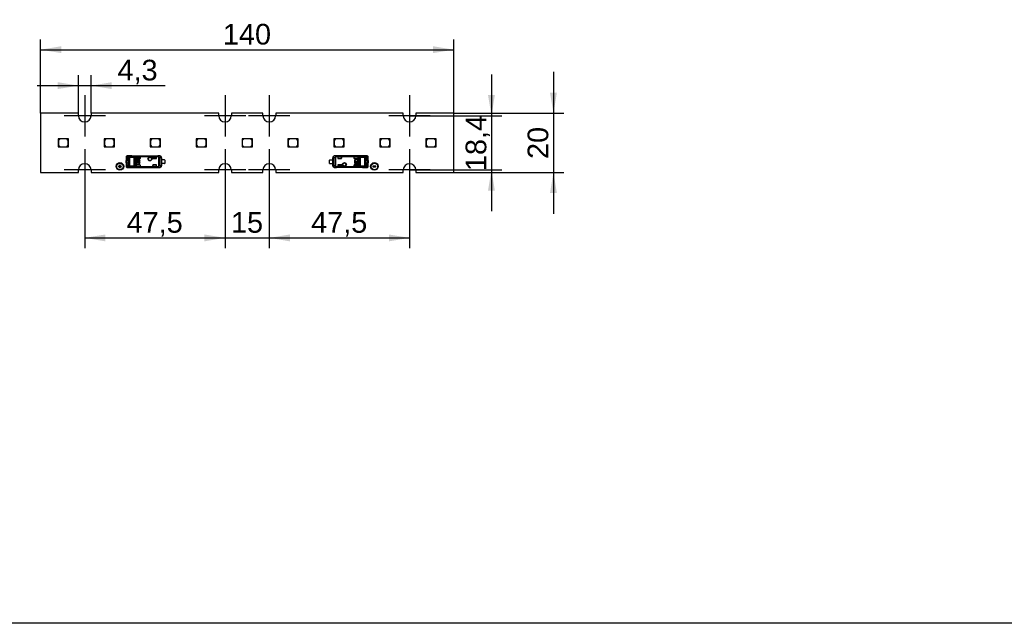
# Model space of a CAD drawing. Header units: millimetres. Extents: x 10 to 580, y 1 to 410.
# Tile 2 of 11: x 128 to 295, y 10 to 112. Entities that reach past the tile are written whole.
import ezdxf
from ezdxf.enums import TextEntityAlignment as Align
from ezdxf.lldxf.tags import DXFTag

# ---------------------------------------------------------------- set-up
doc = ezdxf.new("R2010")
doc.units = ezdxf.units.MM
for name, color, linetype in [('10', 7, 'Continuous'), ('Default', 7, 'Continuous'), ('LINLED_140X20MM_', 7, 'Continuous')]:
    doc.layers.add(name, color=color, linetype=linetype)
doc.styles.add('SEACAD_Arial', font='arial.ttf')
tags = doc.linetypes.add('CENTER2', pattern=[28.575, 19.05, -3.175, 3.175, -3.175]).pattern_tags.tags
tags[10:11] = [DXFTag(74, 4), DXFTag(75, 0), DXFTag(340, '0'), DXFTag(46, 0.0), DXFTag(50, 0.0), DXFTag(44, 0.0), DXFTag(45, 0.0)]
tags[8:9] = [DXFTag(74, 4), DXFTag(75, 0), DXFTag(340, '0'), DXFTag(46, 0.0), DXFTag(50, 0.0), DXFTag(44, 0.0), DXFTag(45, 0.0)]
tags[6:7] = [DXFTag(74, 4), DXFTag(75, 0), DXFTag(340, '0'), DXFTag(46, 0.0), DXFTag(50, 0.0), DXFTag(44, 0.0), DXFTag(45, 0.0)]
tags[4:5] = [DXFTag(74, 4), DXFTag(75, 0), DXFTag(340, '0'), DXFTag(46, 0.0), DXFTag(50, 0.0), DXFTag(44, 0.0), DXFTag(45, 0.0)]
doc.dimstyles.new('ISO', dxfattribs={"dimtxt": 3.5, "dimasz": 3.5, "dimexe": 1.75, "dimexo": 0, "dimgap": 0.875, "dimtad": 1, "dimlfac": 2, "dimtxsty": 'SEACAD_Arial', "dimblk1": '_SE_FILLED', "dimblk2": '_SE_FILLED', "dimsah": 1, "dimcen": 1.75, "dimadec": 0, "dimazin": 0, "dimtfac": 0.5, "dimtdec": 3, "dimtmove": 0, "dimatfit": 3, "dimfxl": 1, "dimarcsym": 0})

# ---------------------------------------------------------------- blocks, each defined once
blk = doc.blocks.new('SEANNOT_GROUP16')
at = {"layer": 'Default', "color": 7, "linetype": 'CENTER2'}
for p, q in [((139.51, 99.49), (139.51, 92.49)), ((143.01, 95.99), (136.01, 95.99))]:
    blk.add_line(p, q, dxfattribs=at)
blk = doc.blocks.new('SEANNOT_GROUP17')
at = {"layer": 'Default', "color": 7, "linetype": 'CENTER2'}
for p, q in [((163.26, 99.49), (163.26, 92.49)), ((166.76, 95.99), (159.76, 95.99))]:
    blk.add_line(p, q, dxfattribs=at)
blk = doc.blocks.new('SEANNOT_GROUP18')
at = {"layer": 'Default', "color": 7, "linetype": 'CENTER2'}
for p, q in [((170.76, 99.49), (170.76, 92.49)), ((174.26, 95.99), (167.26, 95.99))]:
    blk.add_line(p, q, dxfattribs=at)
blk = doc.blocks.new('SEANNOT_GROUP19')
at = {"layer": 'Default', "color": 7, "linetype": 'CENTER2'}
for p, q in [((194.51, 99.49), (194.51, 92.49)), ((198.01, 95.99), (191.01, 95.99))]:
    blk.add_line(p, q, dxfattribs=at)
blk = doc.blocks.new('SEANNOT_GROUP20')
at = {"layer": 'Default', "color": 7, "linetype": 'CENTER2'}
for p, q in [((194.51, 90.29), (194.51, 83.29)), ((198.01, 86.79), (191.01, 86.79))]:
    blk.add_line(p, q, dxfattribs=at)
blk = doc.blocks.new('SEANNOT_GROUP21')
at = {"layer": 'Default', "color": 7, "linetype": 'CENTER2'}
for p, q in [((170.76, 90.29), (170.76, 83.29)), ((174.26, 86.79), (167.26, 86.79))]:
    blk.add_line(p, q, dxfattribs=at)
blk = doc.blocks.new('SEANNOT_GROUP22')
at = {"layer": 'Default', "color": 7, "linetype": 'CENTER2'}
for p, q in [((163.26, 90.29), (163.26, 83.29)), ((166.76, 86.79), (159.76, 86.79))]:
    blk.add_line(p, q, dxfattribs=at)
blk = doc.blocks.new('SEANNOT_GROUP23')
at = {"layer": 'Default', "color": 7, "linetype": 'CENTER2'}
for p, q in [((139.51, 90.29), (139.51, 83.29)), ((143.01, 86.79), (136.01, 86.79))]:
    blk.add_line(p, q, dxfattribs=at)
blk = doc.blocks.new('SE6')
at = {"layer": 'LINLED_140X20MM_', "color": 7, "linetype": 'Continuous'}
for p, q in [((138.44, 96.39), (132.01, 96.39)), ((132.01, 96.39), (132.01, 86.39)), ((138.44, 95.99), (138.44, 96.39)), ((162.19, 96.39), (140.59, 96.39)), ((140.59, 96.39), (140.59, 95.99)), ((162.19, 95.99), (162.19, 96.39)), ((169.69, 96.39), (164.34, 96.39)), ((164.34, 96.39), (164.34, 95.99)), ((169.69, 95.99), (169.69, 96.39)), ((193.44, 96.39), (171.84, 96.39)), ((171.84, 96.39), (171.84, 95.99)), ((193.44, 95.99), (193.44, 96.39)), ((202.01, 96.39), (195.59, 96.39)), ((195.59, 96.39), (195.59, 95.99)), ((202.01, 86.39), (202.01, 96.39)), ((136.52, 92.09), (135.02, 92.09)), ((135.02, 92.09), (135.02, 90.69)), ((135.32, 92.04), (135.07, 91.79)), ((135.07, 91.79), (135.07, 90.99)), ((136.47, 92.04), (135.32, 92.04)), ((136.72, 91.79), (136.47, 92.04)), ((136.77, 92.09), (136.52, 92.09)), ((136.52, 92.09), (136.77, 91.84)), ((136.72, 90.99), (136.72, 91.79)), ((136.77, 91.84), (136.77, 92.09)), ((136.77, 90.69), (136.77, 91.84)), ((144.3, 92.09), (142.8, 92.09)), ((142.8, 92.09), (142.8, 90.69)), ((143.1, 92.04), (142.85, 91.79)), ((142.85, 91.79), (142.85, 90.99)), ((144.25, 92.04), (143.1, 92.04)), ((144.5, 91.79), (144.25, 92.04)), ((144.55, 92.09), (144.3, 92.09)), ((144.3, 92.09), (144.55, 91.84)), ((144.5, 90.99), (144.5, 91.79)), ((144.55, 91.84), (144.55, 92.09)), ((144.55, 90.69), (144.55, 91.84)), ((152.08, 92.09), (150.58, 92.09)), ((150.58, 92.09), (150.58, 90.69)), ((150.88, 92.04), (150.63, 91.79)), ((150.63, 91.79), (150.63, 90.99)), ((152.03, 92.04), (150.88, 92.04)), ((152.28, 91.79), (152.03, 92.04)), ((152.33, 92.09), (152.08, 92.09)), ((152.08, 92.09), (152.33, 91.84)), ((152.28, 90.99), (152.28, 91.79)), ((152.33, 91.84), (152.33, 92.09)), ((152.33, 90.69), (152.33, 91.84)), ((159.86, 92.09), (158.36, 92.09)), ((158.36, 92.09), (158.36, 90.69)), ((158.66, 92.04), (158.41, 91.79)), ((158.41, 91.79), (158.41, 90.99)), ((159.81, 92.04), (158.66, 92.04)), ((160.06, 91.79), (159.81, 92.04)), ((160.11, 92.09), (159.86, 92.09)), ((159.86, 92.09), (160.11, 91.84)), ((160.06, 90.99), (160.06, 91.79)), ((160.11, 91.84), (160.11, 92.09)), ((160.11, 90.69), (160.11, 91.84)), ((167.64, 92.09), (166.14, 92.09)), ((166.14, 92.09), (166.14, 90.69)), ((166.44, 92.04), (166.19, 91.79)), ((166.19, 91.79), (166.19, 90.99)), ((167.59, 92.04), (166.44, 92.04)), ((167.84, 91.79), (167.59, 92.04)), ((167.89, 92.09), (167.64, 92.09)), ((167.64, 92.09), (167.89, 91.84)), ((167.84, 90.99), (167.84, 91.79)), ((167.89, 91.84), (167.89, 92.09)), ((167.89, 90.69), (167.89, 91.84)), ((175.42, 92.09), (173.92, 92.09)), ((173.92, 92.09), (173.92, 90.69)), ((174.22, 92.04), (173.97, 91.79)), ((173.97, 91.79), (173.97, 90.99)), ((175.37, 92.04), (174.22, 92.04)), ((175.62, 91.79), (175.37, 92.04)), ((175.67, 92.09), (175.42, 92.09)), ((175.42, 92.09), (175.67, 91.84)), ((175.62, 90.99), (175.62, 91.79)), ((175.67, 91.84), (175.67, 92.09)), ((175.67, 90.69), (175.67, 91.84)), ((183.2, 92.09), (181.7, 92.09)), ((181.7, 92.09), (181.7, 90.69)), ((182, 92.04), (181.75, 91.79)), ((181.75, 91.79), (181.75, 90.99)), ((183.15, 92.04), (182, 92.04)), ((183.4, 91.79), (183.15, 92.04)), ((183.45, 92.09), (183.2, 92.09)), ((183.2, 92.09), (183.45, 91.84)), ((183.4, 90.99), (183.4, 91.79)), ((183.45, 91.84), (183.45, 92.09)), ((183.45, 90.69), (183.45, 91.84)), ((190.98, 92.09), (189.48, 92.09)), ((189.48, 92.09), (189.48, 90.69)), ((189.78, 92.04), (189.53, 91.79)), ((189.53, 91.79), (189.53, 90.99)), ((190.93, 92.04), (189.78, 92.04)), ((191.18, 91.79), (190.93, 92.04)), ((191.23, 92.09), (190.98, 92.09)), ((190.98, 92.09), (191.23, 91.84)), ((191.18, 90.99), (191.18, 91.79)), ((191.23, 91.84), (191.23, 92.09)), ((191.23, 90.69), (191.23, 91.84)), ((198.76, 92.09), (197.26, 92.09)), ((197.26, 92.09), (197.26, 90.69)), ((197.56, 92.04), (197.31, 91.79)), ((197.31, 91.79), (197.31, 90.99)), ((198.71, 92.04), (197.56, 92.04)), ((198.96, 91.79), (198.71, 92.04)), ((199.01, 92.09), (198.76, 92.09)), ((198.76, 92.09), (199.01, 91.84)), ((198.96, 90.99), (198.96, 91.79)), ((199.01, 91.84), (199.01, 92.09)), ((199.01, 90.69), (199.01, 91.84)), ((135.02, 90.69), (136.77, 90.69)), ((135.07, 90.99), (135.32, 90.74)), ((135.32, 90.74), (136.47, 90.74)), ((136.47, 90.74), (136.72, 90.99)), ((142.8, 90.69), (144.55, 90.69)), ((142.85, 90.99), (143.1, 90.74)), ((143.1, 90.74), (144.25, 90.74)), ((144.25, 90.74), (144.5, 90.99)), ((150.58, 90.69), (152.33, 90.69)), ((150.63, 90.99), (150.88, 90.74)), ((150.88, 90.74), (152.03, 90.74)), ((152.03, 90.74), (152.28, 90.99)), ((158.36, 90.69), (160.11, 90.69)), ((158.41, 90.99), (158.66, 90.74)), ((158.66, 90.74), (159.81, 90.74)), ((159.81, 90.74), (160.06, 90.99)), ((166.14, 90.69), (167.89, 90.69)), ((166.19, 90.99), (166.44, 90.74)), ((166.44, 90.74), (167.59, 90.74)), ((167.59, 90.74), (167.84, 90.99)), ((173.92, 90.69), (175.67, 90.69)), ((173.97, 90.99), (174.22, 90.74)), ((174.22, 90.74), (175.37, 90.74)), ((175.37, 90.74), (175.62, 90.99)), ((181.7, 90.69), (183.45, 90.69)), ((181.75, 90.99), (182, 90.74)), ((182, 90.74), (183.15, 90.74)), ((183.15, 90.74), (183.4, 90.99)), ((189.48, 90.69), (191.23, 90.69)), ((189.53, 90.99), (189.78, 90.74)), ((189.78, 90.74), (190.93, 90.74)), ((190.93, 90.74), (191.18, 90.99)), ((197.26, 90.69), (199.01, 90.69)), ((197.31, 90.99), (197.56, 90.74)), ((197.56, 90.74), (198.71, 90.74)), ((198.71, 90.74), (198.96, 90.99)), ((146.51, 88.97), (146.51, 88.59)), ((146.66, 88.57), (146.51, 88.59)), ((146.51, 88.59), (146.51, 88.37)), ((146.54, 89.04), (146.54, 88.77)), ((146.54, 88.77), (146.68, 88.73)), ((146.88, 89.06), (146.59, 89.06)), ((146.66, 88.37), (146.66, 88.57)), ((146.97, 89.16), (146.68, 89.16)), ((147.49, 89.16), (146.68, 89.16)), ((147.48, 89.16), (146.68, 89.16)), ((146.68, 88.93), (146.85, 88.92)), ((146.68, 88.93), (146.83, 88.87)), ((146.83, 88.87), (146.91, 88.87)), ((146.87, 88.92), (146.85, 88.92)), ((146.96, 88.62), (146.96, 87.77)), ((146.97, 89.16), (146.97, 89.15)), ((146.97, 89.16), (151.87, 89.16)), ((146.97, 89.15), (151.87, 89.15)), ((146.97, 87.49), (146.97, 88.9)), ((147.06, 88.9), (146.97, 88.9)), ((147.88, 88.96), (147.06, 88.96)), ((147.06, 88.96), (147.06, 88.9)), ((147.88, 88.9), (147.06, 88.9)), ((147.06, 88.9), (147.06, 87.49)), ((147.49, 89.17), (147.49, 89.16)), ((147.49, 89.17), (152.21, 89.17)), ((147.88, 88.9), (147.88, 88.96)), ((147.88, 87.49), (147.88, 88.9)), ((148.05, 88.94), (148.05, 87.45)), ((151.93, 89.11), (148.17, 89.11)), ((151.93, 89.02), (148.19, 89.02)), ((148.2, 88.87), (148.2, 89.01)), ((148.2, 88.87), (148.2, 88.85)), ((148.2, 87.54), (148.2, 88.85)), ((148.25, 88.44), (148.23, 88.44)), ((148.23, 88.44), (148.23, 87.94)), ((148.25, 88.44), (148.25, 87.94)), ((148.3, 88.97), (148.96, 88.97)), ((148.3, 88.97), (148.3, 88.97)), ((148.3, 88.97), (148.96, 88.97)), ((148.3, 88.75), (148.86, 88.75)), ((148.35, 88.56), (148.35, 88.54)), ((148.65, 88.56), (148.35, 88.56)), ((148.65, 88.54), (148.35, 88.54)), ((148.65, 88.54), (148.65, 88.56)), ((148.79, 88.44), (148.72, 88.44)), ((148.72, 88.44), (148.72, 88.23)), ((148.79, 87.95), (148.79, 88.44)), ((148.96, 88.85), (148.96, 88.97)), ((148.96, 88.85), (148.96, 88.97)), ((148.96, 88.97), (148.96, 88.97)), ((148.96, 88.85), (148.96, 88.85)), ((151.01, 88.97), (151.01, 88.82)), ((151.01, 88.82), (151.01, 88.97)), ((151.56, 88.97), (151.01, 88.97)), ((151.01, 88.97), (151.01, 88.97)), ((151.01, 88.97), (151.56, 88.97)), ((151.01, 88.82), (151.01, 88.82)), ((151.11, 88.72), (151.56, 88.72)), ((151.56, 88.97), (151.56, 88.97)), ((151.66, 88.82), (151.66, 88.87)), ((152.2, 89.16), (151.87, 89.16)), ((151.87, 89.15), (151.87, 89.16)), ((151.93, 89.11), (151.93, 89.02)), ((151.93, 89.02), (151.97, 89.1)), ((152.05, 87.53), (152.05, 88.86)), ((152.12, 88.86), (152.05, 88.86)), ((152.43, 88.86), (152.12, 88.86)), ((152.12, 88.86), (152.12, 87.53)), ((152.21, 89.16), (152.21, 89.17)), ((152.5, 88.86), (152.43, 88.86)), ((152.43, 87.53), (152.43, 88.86)), ((152.51, 88.87), (152.5, 88.86)), ((152.5, 88.86), (152.5, 87.53)), ((152.51, 88.87), (152.51, 88.51)), ((152.51, 87.88), (152.51, 88.51)), ((152.99, 88.51), (152.51, 88.51)), ((153.06, 88.48), (153.06, 87.91)), ((180.96, 87.91), (180.96, 88.48)), ((181.04, 88.51), (181.51, 88.51)), ((181.51, 88.51), (181.51, 88.87)), ((181.52, 88.86), (181.51, 88.87)), ((181.51, 88.51), (181.51, 87.88)), ((181.59, 88.86), (181.52, 88.86)), ((181.52, 87.53), (181.52, 88.86)), ((181.9, 88.86), (181.59, 88.86)), ((181.59, 88.86), (181.59, 87.53)), ((186.54, 89.17), (181.81, 89.17)), ((181.81, 89.17), (181.82, 89.16)), ((182.16, 89.16), (181.82, 89.16)), ((181.9, 87.53), (181.9, 88.86)), ((181.98, 88.86), (181.9, 88.86)), ((181.98, 88.86), (181.98, 87.53)), ((182.05, 89.1), (182.09, 89.02)), ((185.86, 89.11), (182.09, 89.11)), ((182.09, 89.02), (182.09, 89.11)), ((185.83, 89.02), (182.09, 89.02)), ((182.16, 89.16), (187.05, 89.16)), ((182.16, 89.16), (182.16, 89.15)), ((187.05, 89.15), (182.16, 89.15)), ((182.36, 88.87), (182.36, 88.82)), ((183.01, 88.97), (182.46, 88.97)), ((183.01, 88.97), (182.46, 88.97)), ((182.46, 88.97), (182.46, 88.97)), ((182.46, 88.72), (182.91, 88.72)), ((183.01, 88.82), (183.01, 88.97)), ((183.01, 88.97), (183.01, 88.97)), ((183.01, 88.97), (183.01, 88.82)), ((183.01, 88.82), (183.01, 88.82)), ((185.73, 88.97), (185.06, 88.97)), ((185.06, 88.97), (185.06, 88.84)), ((185.73, 88.97), (185.06, 88.97)), ((185.06, 88.97), (185.06, 88.97)), ((185.06, 88.97), (185.06, 88.85)), ((185.06, 88.85), (185.06, 88.84)), ((185.16, 88.75), (185.73, 88.75)), ((185.3, 88.44), (185.24, 88.44)), ((185.24, 88.44), (185.24, 87.95)), ((185.3, 88.23), (185.3, 88.44)), ((185.38, 88.56), (185.38, 88.54)), ((185.68, 88.56), (185.38, 88.56)), ((185.68, 88.54), (185.38, 88.54)), ((185.68, 88.54), (185.68, 88.56)), ((185.73, 88.97), (185.73, 88.97)), ((185.79, 88.44), (185.78, 88.44)), ((185.78, 87.94), (185.78, 88.44)), ((185.79, 87.94), (185.79, 88.44)), ((185.83, 89.01), (185.83, 89.02)), ((185.83, 89.01), (185.83, 88.87)), ((185.83, 88.85), (185.83, 88.87)), ((185.83, 88.85), (185.83, 87.54)), ((185.97, 87.45), (185.97, 88.94)), ((186.14, 88.96), (186.14, 88.9)), ((186.14, 88.96), (186.96, 88.96)), ((186.14, 88.9), (186.14, 87.49)), ((186.96, 88.9), (186.14, 88.9)), ((186.54, 89.16), (186.54, 89.17)), ((187.34, 89.16), (186.54, 89.16)), ((187.34, 89.16), (186.54, 89.16)), ((186.96, 88.9), (186.96, 88.96)), ((186.96, 88.9), (187.05, 88.9)), ((186.96, 87.49), (186.96, 88.9)), ((187.34, 89.16), (187.05, 89.16)), ((187.05, 89.15), (187.05, 89.16)), ((187.05, 88.9), (187.05, 87.49)), ((187.06, 87.77), (187.06, 88.62)), ((187.11, 88.87), (187.2, 88.87)), ((187.43, 89.06), (187.14, 89.06)), ((187.18, 88.92), (187.15, 88.91)), ((187.18, 88.92), (187.34, 88.93)), ((187.2, 88.87), (187.34, 88.93)), ((187.34, 88.73), (187.48, 88.77)), ((187.51, 88.59), (187.36, 88.57)), ((187.36, 88.57), (187.36, 88.37)), ((187.48, 88.77), (187.48, 89.04)), ((187.51, 88.59), (187.51, 88.97)), ((187.51, 88.37), (187.51, 88.59)), ((138.44, 86.39), (138.44, 86.79)), ((140.59, 86.79), (140.59, 86.39)), ((145.26, 87.34), (145.26, 87.44)), ((145.41, 87.44), (145.26, 87.44)), ((145.26, 87.34), (145.41, 87.34)), ((145.41, 87.59), (145.41, 87.44)), ((145.41, 87.44), (145.46, 87.39)), ((145.41, 87.34), (145.46, 87.39)), ((145.41, 87.34), (145.41, 87.19)), ((145.41, 87.19), (145.51, 87.19)), ((145.51, 87.44), (145.46, 87.39)), ((145.51, 87.34), (145.46, 87.39)), ((145.51, 87.44), (145.51, 87.59)), ((145.66, 87.44), (145.51, 87.44)), ((145.51, 87.34), (145.66, 87.34)), ((145.51, 87.19), (145.51, 87.34)), ((145.66, 87.34), (145.66, 87.44)), ((146.66, 88.37), (146.51, 88.37)), ((146.51, 88.02), (146.51, 88.37)), ((146.51, 88.02), (146.66, 88.02)), ((146.51, 88.02), (146.51, 87.8)), ((146.51, 87.8), (146.66, 87.82)), ((146.51, 87.8), (146.51, 87.42)), ((146.68, 87.66), (146.54, 87.62)), ((146.54, 87.62), (146.54, 87.34)), ((146.59, 87.32), (146.88, 87.33)), ((146.96, 88.37), (146.66, 88.37)), ((146.66, 88.02), (146.66, 88.37)), ((146.66, 88.02), (146.96, 88.02)), ((146.66, 87.82), (146.66, 88.02)), ((146.83, 87.51), (146.68, 87.46)), ((146.85, 87.46), (146.68, 87.46)), ((146.68, 87.22), (146.97, 87.23)), ((146.68, 87.22), (147.49, 87.22)), ((146.68, 87.22), (147.48, 87.22)), ((146.91, 87.51), (146.83, 87.51)), ((146.85, 87.46), (146.88, 87.47)), ((147.06, 87.49), (146.97, 87.49)), ((151.87, 87.23), (146.97, 87.23)), ((146.97, 87.23), (146.97, 87.23)), ((146.97, 87.23), (151.87, 87.23)), ((147.06, 87.49), (147.88, 87.49)), ((147.06, 87.49), (147.06, 87.42)), ((147.88, 87.42), (147.06, 87.42)), ((147.49, 87.22), (147.49, 87.22)), ((147.49, 87.22), (152.21, 87.22)), ((147.88, 87.42), (147.88, 87.49)), ((148.17, 87.28), (151.93, 87.28)), ((148.2, 87.37), (148.19, 87.37)), ((148.19, 87.37), (151.93, 87.37)), ((148.2, 87.54), (148.2, 87.52)), ((148.2, 87.37), (148.2, 87.52)), ((148.23, 87.94), (148.25, 87.94)), ((148.34, 88.23), (148.29, 88.23)), ((148.29, 88.23), (148.29, 88.16)), ((148.29, 88.16), (148.34, 88.16)), ((148.86, 87.64), (148.3, 87.64)), ((148.3, 87.42), (148.96, 87.42)), ((148.3, 87.42), (148.3, 87.42)), ((148.3, 87.42), (148.96, 87.42)), ((148.35, 87.84), (148.35, 87.83)), ((148.35, 87.84), (148.65, 87.84)), ((148.35, 87.83), (148.65, 87.83)), ((148.61, 88.23), (148.4, 88.23)), ((148.4, 88.16), (148.61, 88.16)), ((148.46, 88.03), (148.46, 88.09)), ((148.54, 88.09), (148.54, 88.03)), ((148.65, 87.83), (148.65, 87.84)), ((148.72, 88.23), (148.67, 88.23)), ((148.67, 88.16), (148.72, 88.16)), ((148.72, 88.16), (148.72, 87.95)), ((148.72, 87.95), (148.79, 87.95)), ((148.86, 88.34), (148.85, 88.34)), ((148.85, 88.04), (148.85, 88.34)), ((148.85, 88.04), (148.86, 88.04)), ((148.86, 88.04), (148.86, 88.34)), ((148.96, 87.42), (148.96, 87.54)), ((148.96, 87.42), (148.96, 87.54)), ((148.96, 87.54), (148.96, 87.54)), ((148.96, 87.42), (148.96, 87.42)), ((151.01, 87.57), (151.01, 87.57)), ((151.01, 87.57), (151.01, 87.42)), ((151.01, 87.42), (151.01, 87.57)), ((151.01, 87.42), (151.56, 87.42)), ((151.01, 87.42), (151.01, 87.42)), ((151.01, 87.42), (151.56, 87.42)), ((151.56, 87.67), (151.11, 87.67)), ((151.56, 87.42), (151.56, 87.42)), ((151.66, 87.52), (151.66, 87.57)), ((151.87, 87.23), (151.87, 87.23)), ((151.87, 87.23), (152.2, 87.23)), ((151.93, 87.37), (151.93, 87.28)), ((151.97, 87.28), (151.93, 87.37)), ((152.05, 87.53), (152.12, 87.53)), ((152.12, 87.53), (152.43, 87.53)), ((152.21, 87.22), (152.21, 87.23)), ((152.43, 87.53), (152.5, 87.53)), ((152.5, 87.53), (152.51, 87.52)), ((152.51, 87.88), (152.51, 87.52)), ((152.99, 87.88), (152.51, 87.88)), ((162.19, 86.39), (162.19, 86.79)), ((164.34, 86.79), (164.34, 86.39)), ((169.69, 86.39), (169.69, 86.79)), ((171.84, 86.79), (171.84, 86.39)), ((181.04, 87.88), (181.51, 87.88)), ((181.51, 87.52), (181.51, 87.88)), ((181.51, 87.52), (181.52, 87.53)), ((181.52, 87.53), (181.59, 87.53)), ((181.59, 87.53), (181.9, 87.53)), ((181.82, 87.23), (181.81, 87.22)), ((186.54, 87.22), (181.81, 87.22)), ((181.82, 87.23), (182.16, 87.23)), ((181.9, 87.53), (181.98, 87.53)), ((182.09, 87.37), (182.05, 87.28)), ((182.09, 87.37), (185.83, 87.37)), ((182.09, 87.28), (182.09, 87.37)), ((182.09, 87.28), (185.86, 87.28)), ((187.05, 87.23), (182.16, 87.23)), ((182.16, 87.23), (182.16, 87.23)), ((187.05, 87.23), (182.16, 87.23)), ((182.36, 87.57), (182.36, 87.52)), ((182.91, 87.67), (182.46, 87.67)), ((182.46, 87.42), (182.46, 87.42)), ((182.46, 87.42), (183.01, 87.42)), ((183.01, 87.42), (182.46, 87.42)), ((183.01, 87.42), (183.01, 87.57)), ((183.01, 87.57), (183.01, 87.57)), ((183.01, 87.57), (183.01, 87.42)), ((183.01, 87.42), (183.01, 87.42)), ((185.06, 87.54), (185.06, 87.42)), ((185.06, 87.54), (185.06, 87.54)), ((185.06, 87.54), (185.06, 87.42)), ((185.73, 87.42), (185.06, 87.42)), ((185.06, 87.42), (185.06, 87.42)), ((185.73, 87.42), (185.06, 87.42)), ((185.73, 87.64), (185.16, 87.64)), ((185.18, 88.34), (185.17, 88.34)), ((185.17, 88.34), (185.17, 88.04)), ((185.17, 88.04), (185.18, 88.04)), ((185.18, 88.34), (185.18, 88.04)), ((185.24, 87.95), (185.3, 87.95)), ((185.36, 88.23), (185.3, 88.23)), ((185.3, 87.95), (185.3, 88.16)), ((185.3, 88.16), (185.36, 88.16)), ((185.38, 87.84), (185.38, 87.83)), ((185.38, 87.84), (185.68, 87.84)), ((185.38, 87.83), (185.68, 87.83)), ((185.62, 88.23), (185.42, 88.23)), ((185.42, 88.16), (185.62, 88.16)), ((185.48, 88.29), (185.48, 88.36)), ((185.56, 88.36), (185.56, 88.29)), ((185.68, 87.83), (185.68, 87.84)), ((185.74, 88.23), (185.69, 88.23)), ((185.69, 88.16), (185.74, 88.16)), ((185.73, 87.42), (185.73, 87.42)), ((185.74, 88.16), (185.74, 88.23)), ((185.78, 87.94), (185.79, 87.94)), ((185.83, 87.52), (185.83, 87.54)), ((185.83, 87.52), (185.83, 87.37)), ((186.14, 87.49), (186.96, 87.49)), ((186.14, 87.49), (186.14, 87.42)), ((186.14, 87.42), (186.96, 87.42)), ((186.54, 87.22), (186.54, 87.22)), ((186.54, 87.22), (187.34, 87.22)), ((186.54, 87.22), (187.34, 87.22)), ((186.96, 87.49), (187.05, 87.49)), ((186.96, 87.42), (186.96, 87.49)), ((187.05, 87.23), (187.34, 87.22)), ((187.05, 87.23), (187.05, 87.23)), ((187.36, 88.37), (187.06, 88.37)), ((187.06, 88.02), (187.36, 88.02)), ((187.2, 87.51), (187.12, 87.51)), ((187.14, 87.33), (187.43, 87.32)), ((187.15, 87.47), (187.18, 87.46)), ((187.34, 87.46), (187.18, 87.46)), ((187.34, 87.46), (187.2, 87.51)), ((187.48, 87.62), (187.34, 87.66)), ((187.51, 88.37), (187.36, 88.37)), ((187.36, 88.37), (187.36, 88.02)), ((187.36, 88.02), (187.51, 88.02)), ((187.36, 88.02), (187.36, 87.82)), ((187.36, 87.82), (187.51, 87.8)), ((187.48, 87.34), (187.48, 87.62)), ((187.51, 88.37), (187.51, 88.02)), ((187.51, 87.8), (187.51, 88.02)), ((187.51, 87.42), (187.51, 87.8)), ((188.36, 87.34), (188.36, 87.44)), ((188.76, 87.44), (188.36, 87.44)), ((188.36, 87.34), (188.76, 87.34)), ((188.76, 87.34), (188.76, 87.44)), ((193.44, 86.39), (193.44, 86.79)), ((195.59, 86.79), (195.59, 86.39)), ((132.01, 86.39), (138.44, 86.39)), ((140.59, 86.39), (162.19, 86.39)), ((164.34, 86.39), (169.69, 86.39)), ((171.84, 86.39), (193.44, 86.39)), ((195.59, 86.39), (202.01, 86.39))]:
    blk.add_line(p, q, dxfattribs=at)
for centre, radius in [((150.54, 88.67), 0.328), ((150.54, 88.67), 0.293), ((150.54, 88.67), 0.276), ((150.54, 88.67), 0.275), ((145.46, 87.39), 0.65), ((145.46, 87.39), 0.55), ((183.49, 87.72), 0.328), ((183.49, 87.72), 0.293), ((183.49, 87.72), 0.276), ((183.49, 87.72), 0.275), ((188.56, 87.39), 0.65), ((188.56, 87.39), 0.55)]:
    blk.add_circle(centre, radius, dxfattribs=at)
for centre, radius, start, end in [((139.51, 95.99), 1.07, 180, 0), ((163.26, 95.99), 1.07, 180, 0), ((170.76, 95.99), 1.07, 180, 0), ((194.51, 95.99), 1.07, 180, 0), ((146.7, 88.98), 0.19, 134.263, 184.1551), ((146.88, 88.62), 0.37, 156.2651, 184.0975), ((146.63, 89.06), 0.0836, 132.1302, 188.1803), ((146.68, 89), 0.167, 89.1862, 133.9533), ((146.69, 89.07), 0.0975, 92.0033, 181.5118), ((147.23, 88.58), 0.569, 164.2066, 180.3835), ((146.98, 89.05), 0.103, 95.1634, 176.886), ((146.77, 88.91), 0.181, 26.7747, 53.2552), ((147.06, 88.95), 0.132, 103.1368, 159.9954), ((146.48, 88.76), 0.508, 16.251, 27.4426), ((146.84, 89), 0.204, 21.1423, 47.8571), ((147.08, 88.84), 0.124, 96.7448, 150.7526), ((146.44, 88.82), 0.635, 12.7997, 23.4875), ((147.87, 89.15), 0.184, 273.1482, 312.1817), ((147.88, 89.32), 0.414, 270.6937, 294.9709), ((148.41, 88.51), 0.652, 112.1154, 129.3312), ((147.88, 88.86), 0.187, 24.2976, 52.5166), ((148.44, 88.36), 0.693, 110.5131, 123.675), ((147.96, 88.99), 0.236, 6.7862, 29.799), ((148.35, 88.44), 0.113, 90, 180), ((148.35, 88.44), 0.1, 90, 180), ((148.65, 88.34), 0.213, 0, 90), ((148.65, 88.34), 0.2, 0, 90), ((151.56, 88.82), 0.1, 270, 0), ((151.94, 89), 0.107, 68.9632, 92.4491), ((151.83, 88.85), 0.292, 1.2448, 60.4152), ((152.2, 88.86), 0.3, 0.0044, 89.8384), ((152.99, 88.38), 0.125, 53.1301, 90), ((181.04, 88.38), 0.125, 90, 126.8699), ((181.82, 88.86), 0.3, 90.167, 179.9956), ((182.19, 88.85), 0.291, 119.4689, 178.872), ((182.09, 89), 0.107, 87.5508, 111.036), ((182.46, 88.82), 0.1, 180, 270), ((185.38, 88.34), 0.213, 90, 180), ((185.38, 88.34), 0.2, 90, 180), ((185.68, 88.44), 0.113, 0, 90), ((185.68, 88.44), 0.1, 0, 90), ((186.24, 88.94), 0.422, 155.6531, 168.4656), ((185.58, 88.34), 0.716, 56.5348, 69.274), ((185.62, 88.52), 0.632, 50.3962, 68.2215), ((186.16, 88.85), 0.208, 128.8787, 154.1069), ((186.15, 89.32), 0.417, 245.1134, 269.2217), ((186.15, 89.15), 0.183, 227.8882, 266.9813), ((187.58, 88.82), 0.637, 156.5296, 167.1701), ((186.95, 88.84), 0.125, 29.2863, 83.1685), ((187.19, 89), 0.203, 132.1388, 158.8853), ((186.97, 88.95), 0.132, 20.0118, 76.8819), ((187.04, 89.05), 0.103, 3.114, 84.8372), ((187.5, 88.77), 0.468, 152.0835, 164.2354), ((187.25, 88.91), 0.181, 126.7396, 153.2278), ((187.34, 89.07), 0.0975, 358.48, 88.0009), ((187.34, 89), 0.167, 46.1104, 90.7768), ((186.86, 88.58), 0.501, 358.5159, 16.9099), ((187.32, 88.98), 0.191, 356.0954, 45.5971), ((187.4, 89.06), 0.0838, 351.8712, 47.8737), ((187.14, 88.62), 0.372, 355.9747, 23.6554), ((139.51, 86.79), 1.07, 0, 180), ((145.26, 87.39), 0.05, 90, 270), ((145.46, 87.59), 0.05, 0, 180), ((145.46, 87.19), 0.05, 180, 0), ((145.66, 87.39), 0.05, 270, 90), ((146.88, 87.77), 0.372, 175.9747, 203.6554), ((146.7, 87.41), 0.191, 176.0954, 225.5971), ((146.63, 87.33), 0.0838, 171.8712, 227.8737), ((146.68, 87.39), 0.167, 226.1104, 270.7768), ((146.69, 87.32), 0.0975, 178.48, 268.0009), ((147.16, 87.8), 0.501, 178.5159, 196.9099), ((146.77, 87.48), 0.181, 306.7396, 333.2278), ((146.98, 87.34), 0.103, 183.114, 264.8372), ((146.52, 87.61), 0.468, 332.0835, 344.2354), ((147.06, 87.44), 0.132, 200.0118, 256.8819), ((147.08, 87.55), 0.125, 209.2863, 263.1685), ((146.84, 87.38), 0.203, 312.1388, 338.8853), ((146.44, 87.56), 0.637, 336.5296, 347.1701), ((147.88, 87.07), 0.417, 65.1134, 89.2217), ((147.87, 87.24), 0.183, 47.8882, 86.9813), ((147.87, 87.54), 0.208, 308.8787, 334.1069), ((148.4, 87.86), 0.632, 230.3962, 248.2215), ((148.45, 88.04), 0.716, 236.5348, 249.274), ((147.78, 87.45), 0.422, 335.6531, 348.4656), ((148.35, 87.94), 0.113, 180, 270), ((148.35, 87.94), 0.1, 180, 270), ((148.5, 88.19), 0.169, 11.3273, 168.6727), ((148.5, 88.19), 0.169, 191.3273, 255.7958), ((148.5, 88.19), 0.108, 17.7847, 162.2153), ((148.5, 88.19), 0.108, 197.7847, 247.568), ((148.5, 88.19), 0.169, 284.2042, 348.6727), ((148.5, 88.19), 0.108, 292.432, 342.2153), ((148.65, 88.04), 0.2, 270, 0), ((148.65, 88.04), 0.213, 270, 0), ((151.56, 87.57), 0.1, 0, 90), ((151.94, 87.38), 0.107, 267.5508, 291.036), ((151.83, 87.54), 0.291, 299.4689, 358.872), ((152.2, 87.53), 0.3, 270.167, 359.9956), ((152.99, 88.01), 0.125, 270, 306.8699), ((163.26, 86.79), 1.07, 0, 180), ((170.76, 86.79), 1.07, 0, 180), ((181.04, 88.01), 0.125, 233.1301, 270), ((181.82, 87.53), 0.3, 180.0044, 269.8384), ((182.19, 87.54), 0.292, 181.2448, 240.4152), ((182.09, 87.38), 0.107, 248.9632, 272.4491), ((182.46, 87.57), 0.1, 90, 180), ((185.38, 88.04), 0.213, 180, 270), ((185.38, 88.04), 0.2, 180, 270), ((185.52, 88.19), 0.169, 104.2042, 168.6727), ((185.52, 88.19), 0.169, 191.3273, 348.6727), ((185.52, 88.19), 0.108, 112.432, 162.2153), ((185.52, 88.19), 0.108, 197.7847, 342.2153), ((185.52, 88.19), 0.169, 11.3273, 75.7958), ((185.52, 88.19), 0.108, 17.7847, 67.568), ((185.68, 87.94), 0.1, 270, 360), ((185.68, 87.94), 0.113, 270, 360), ((185.59, 88.02), 0.693, 290.5131, 303.675), ((186.06, 87.39), 0.236, 186.7862, 209.799), ((185.61, 87.88), 0.652, 292.1154, 309.3312), ((186.15, 87.07), 0.414, 90.6937, 114.9709), ((186.14, 87.52), 0.187, 204.2976, 232.5166), ((186.15, 87.24), 0.184, 93.1482, 132.1817), ((186.95, 87.55), 0.124, 276.7448, 330.7526), ((187.58, 87.56), 0.635, 192.7997, 203.4875), ((186.97, 87.44), 0.132, 283.1368, 339.9954), ((187.19, 87.38), 0.204, 201.1423, 227.8571), ((187.54, 87.63), 0.508, 196.251, 207.4426), ((187.04, 87.34), 0.103, 275.1634, 356.886), ((187.25, 87.48), 0.181, 206.7747, 233.2552), ((186.79, 87.81), 0.569, 344.2066, 0.3835), ((187.34, 87.32), 0.0975, 272.0033, 1.5118), ((187.34, 87.39), 0.167, 269.1862, 313.9533), ((187.32, 87.4), 0.19, 314.263, 4.1551), ((187.4, 87.33), 0.0836, 312.1302, 8.1803), ((187.14, 87.77), 0.37, 336.2651, 4.0975), ((188.36, 87.39), 0.05, 90, 270), ((188.76, 87.39), 0.05, 270, 90), ((194.51, 86.79), 1.07, 0, 180)]:
    blk.add_arc(centre, radius, start, end, dxfattribs=at)
for centre, major_axis, ratio, start_param, end_param in [((146.59, 88.61), (0, -0.45), 0.34204, 3.132977, 3.442996), ((146.97, 89.06), (-0.0024, -0.1), 0.939661, 3.16702, 4.734916), ((147.49, 88.87), (0, -0.3), 0.999962, 3.141593, 3.321066), ((148.3, 88.87), (0, -0.1), 0.999994, 3.140535, 4.712389), ((148.3, 88.87), (0, -0.1), 0.999994, 3.140004, 4.712389), ((148.3, 88.85), (0, -0.1), 0.999848, 4.712389, 6.283185), ((148.86, 88.85), (-0.0707, -0.0707), 0.999695, 0.785246, 2.356347), ((148.86, 88.85), (-0.0707, -0.0707), 0.999695, 1.570796, 2.343651), ((151.11, 88.82), (0.1, 0), 0.999848, 3.141593, 4.712389), ((151.11, 88.82), (0.1, 0), 0.999848, 3.141593, 4.712389), ((151.56, 88.87), (0, -0.1), 0.999994, 1.570796, 3.141593), ((151.56, 88.87), (0, -0.1), 0.999994, 1.570796, 3.141593), ((152.2, 88.86), (0.003, -0.3), 0.766027, 1.56283, 3.125796), ((152.21, 88.87), (-0.212, -0.212), 0.999924, 2.356233, 3.933355), ((181.81, 88.87), (0.212, -0.212), 0.999924, 2.349833, 3.926953), ((181.82, 88.86), (0.003, 0.3), 0.766027, 0.015856, 1.578763), ((182.46, 88.87), (0, -0.1), 0.999994, 3.141593, 4.712389), ((182.46, 88.87), (0, -0.1), 0.999994, 3.141593, 4.712389), ((182.91, 88.82), (-0.1, 0), 0.999848, 1.570796, 3.141593), ((182.91, 88.82), (-0.1, 0), 0.999848, 1.570796, 3.141593), ((185.16, 88.85), (0.0707, -0.0707), 0.999695, 3.926839, 5.497939), ((185.16, 88.85), (0.0707, -0.0707), 0.999695, 3.9588, 4.712389), ((185.73, 88.87), (0, -0.1), 0.999994, 1.570796, 3.141593), ((185.73, 88.87), (0, -0.1), 0.999994, 1.570796, 3.141593), ((185.73, 88.85), (0, -0.1), 0.999848, 0, 1.570796), ((186.54, 88.87), (0, 0.3), 0.999962, 6.103712, 6.283185), ((187.05, 89.06), (-0.0024, 0.1), 0.939661, 4.689876, 6.257716), ((187.44, 88.61), (0, -0.451), 0.342128, 2.840877, 3.150375), ((146.59, 87.77), (0, 0.451), 0.342128, 2.840877, 3.150375), ((146.97, 87.33), (0.0024, -0.1), 0.939661, 4.689876, 6.257716), ((147.49, 87.52), (0, -0.3), 0.999962, 6.103712, 6.283185), ((148.3, 87.54), (0, 0.1), 0.999848, 0, 1.570796), ((148.3, 87.52), (0, 0.1), 0.999994, 1.570796, 3.141593), ((148.3, 87.52), (0, 0.1), 0.999994, 1.570796, 3.141593), ((148.86, 87.54), (-0.0707, 0.0707), 0.999695, 3.926839, 5.497939), ((148.86, 87.54), (-0.0707, 0.0707), 0.999695, 3.9588, 4.712389), ((151.11, 87.57), (0.1, 0), 0.999848, 1.570796, 3.141593), ((151.11, 87.57), (0.1, 0), 0.999848, 1.570796, 3.141593), ((151.56, 87.52), (0, 0.1), 0.999994, 3.141593, 4.712389), ((151.56, 87.52), (0, 0.1), 0.999994, 3.141593, 4.712389), ((152.2, 87.53), (-0.003, -0.3), 0.766027, 0.015856, 1.578763), ((152.21, 87.52), (-0.212, 0.212), 0.999924, 2.349833, 3.926953), ((181.81, 87.52), (0.212, 0.212), 0.999924, 2.356233, 3.933355), ((181.82, 87.53), (-0.003, 0.3), 0.766027, 1.56283, 3.125796), ((182.46, 87.52), (0, 0.1), 0.999994, 1.570796, 3.141593), ((182.46, 87.52), (0, 0.1), 0.999994, 1.570796, 3.141593), ((182.91, 87.57), (-0.1, 0), 0.999848, 3.141593, 4.712389), ((182.91, 87.57), (-0.1, 0), 0.999848, 3.141593, 4.712389), ((185.16, 87.54), (0.0707, 0.0707), 0.999695, 0.785246, 2.356347), ((185.16, 87.54), (0.0707, 0.0707), 0.999695, 1.570796, 2.343651), ((185.73, 87.54), (0, 0.1), 0.999848, 4.712389, 6.283185), ((185.73, 87.52), (0, 0.1), 0.999994, 3.140535, 4.712389), ((185.73, 87.52), (0, 0.1), 0.999994, 3.140004, 4.712389), ((186.54, 87.52), (0, 0.3), 0.999962, 3.141593, 3.321066), ((187.05, 87.33), (0.0024, 0.1), 0.939661, 3.16702, 4.734916), ((187.44, 87.77), (0, 0.45), 0.34204, 3.132977, 3.442996)]:
    blk.add_ellipse(centre, major_axis=major_axis, ratio=ratio, start_param=start_param, end_param=end_param, dxfattribs=at)
for points, degree, knots in [([(146.54, 89.04), (146.54, 89.04), (146.53, 89.03), (146.52, 89.02), (146.52, 89), (146.51, 88.99), (146.51, 88.97), (146.51, 88.97)], 3, [0, 0, 0, 0, 0.20636, 0.408491, 0.607418, 0.804218, 1, 1, 1, 1]), ([(146.83, 88.87), (146.83, 88.87), (146.81, 88.88), (146.79, 88.87), (146.75, 88.84), (146.71, 88.79), (146.69, 88.75), (146.68, 88.73)], 3, [0, 0, 0, 0, 0.000046, 0.262507, 0.516593, 0.762391, 1, 1, 1, 1]), ([(146.85, 88.93), (146.9, 88.92), (146.93, 88.83), (146.96, 88.75), (146.96, 88.62)], 2, [0, 0, 0, 0.5, 0.5, 1, 1, 1]), ([(151.87, 89.16), (151.88, 89.16), (151.89, 89.16), (151.91, 89.15), (151.92, 89.15), (151.94, 89.14), (151.96, 89.13), (151.97, 89.11), (151.97, 89.1)], 3, [0, 0, 0, 0, 0.120723, 0.235221, 0.34634, 0.457185, 0.682198, 1, 1, 1, 1]), ([(151.93, 89.11), (151.93, 89.12), (151.93, 89.13), (151.92, 89.14), (151.91, 89.15), (151.89, 89.15), (151.88, 89.15), (151.87, 89.15)], 3, [0, 0, 0, 0, 0.272042, 0.497908, 0.684926, 0.845835, 1, 1, 1, 1]), ([(152.05, 88.86), (152.05, 88.91), (152.02, 88.95), (151.99, 88.99), (151.93, 89.02)], 2, [0, 0, 0, 0.5, 0.5, 1, 1, 1]), ([(182.09, 89.02), (182.04, 88.99), (182.01, 88.95), (181.98, 88.91), (181.98, 88.86)], 2, [0, 0, 0, 0.5, 0.5, 1, 1, 1]), ([(182.05, 89.1), (182.05, 89.11), (182.06, 89.12), (182.07, 89.14), (182.09, 89.15), (182.12, 89.15), (182.14, 89.16), (182.16, 89.16)], 3, [0, 0, 0, 0, 0.225106, 0.406821, 0.546306, 0.765172, 1, 1, 1, 1]), ([(182.16, 89.15), (182.15, 89.15), (182.14, 89.15), (182.13, 89.15), (182.11, 89.15), (182.11, 89.14), (182.1, 89.13), (182.09, 89.12), (182.09, 89.12), (182.09, 89.11)], 3, [0, 0, 0, 0, 0.110474, 0.221192, 0.340028, 0.473427, 0.625996, 0.800833, 1, 1, 1, 1]), ([(187.06, 88.62), (187.07, 88.74), (187.1, 88.83), (187.13, 88.92), (187.18, 88.93)], 2, [0, 0, 0, 0.5, 0.5, 1, 1, 1]), ([(187.34, 88.73), (187.34, 88.74), (187.33, 88.76), (187.31, 88.79), (187.29, 88.82), (187.27, 88.84), (187.25, 88.86), (187.22, 88.87), (187.21, 88.87), (187.2, 88.87)], 3, [0, 0, 0, 0, 0.117572, 0.243562, 0.377981, 0.520832, 0.67212, 0.831843, 1, 1, 1, 1]), ([(187.34, 88.93), (187.38, 88.93), (187.42, 88.88), (187.45, 88.84), (187.48, 88.77)], 2, [0, 0, 0, 0.50021, 0.50021, 1, 1, 1]), ([(187.51, 88.97), (187.51, 88.97), (187.51, 88.99), (187.51, 89.01), (187.5, 89.03), (187.49, 89.04), (187.48, 89.04)], 3, [0, 0, 0, 0, 0.244652, 0.491458, 0.742562, 1, 1, 1, 1]), ([(146.51, 87.42), (146.51, 87.41), (146.51, 87.4), (146.52, 87.37), (146.53, 87.36), (146.54, 87.35), (146.54, 87.34)], 3, [0, 0, 0, 0, 0.244652, 0.491458, 0.742562, 1, 1, 1, 1]), ([(146.68, 87.46), (146.65, 87.46), (146.61, 87.5), (146.57, 87.54), (146.54, 87.62)], 2, [0, 0, 0, 0.50021, 0.50021, 1, 1, 1]), ([(146.68, 87.66), (146.69, 87.65), (146.7, 87.62), (146.72, 87.6), (146.73, 87.57), (146.75, 87.54), (146.78, 87.53), (146.8, 87.51), (146.82, 87.51), (146.83, 87.51)], 3, [0, 0, 0, 0, 0.117572, 0.243562, 0.377981, 0.520832, 0.67212, 0.831843, 1, 1, 1, 1]), ([(146.96, 87.77), (146.96, 87.64), (146.93, 87.55), (146.9, 87.46), (146.85, 87.46)], 2, [0, 0, 0, 0.5, 0.5, 1, 1, 1]), ([(151.87, 87.23), (151.87, 87.23), (151.88, 87.23), (151.9, 87.24), (151.91, 87.24), (151.92, 87.25), (151.93, 87.25), (151.93, 87.26), (151.93, 87.27), (151.93, 87.28)], 3, [0, 0, 0, 0, 0.110474, 0.221192, 0.340028, 0.473427, 0.625996, 0.800833, 1, 1, 1, 1]), ([(151.97, 87.28), (151.97, 87.28), (151.96, 87.26), (151.95, 87.25), (151.94, 87.24), (151.91, 87.23), (151.88, 87.23), (151.87, 87.23)], 3, [0, 0, 0, 0, 0.225106, 0.406821, 0.546306, 0.765172, 1, 1, 1, 1]), ([(151.93, 87.37), (151.99, 87.39), (152.02, 87.44), (152.05, 87.48), (152.05, 87.53)], 2, [0, 0, 0, 0.5, 0.5, 1, 1, 1]), ([(181.98, 87.53), (181.98, 87.48), (182.01, 87.44), (182.04, 87.4), (182.09, 87.37)], 2, [0, 0, 0, 0.5, 0.5, 1, 1, 1]), ([(182.16, 87.23), (182.15, 87.23), (182.13, 87.23), (182.12, 87.23), (182.1, 87.24), (182.08, 87.24), (182.06, 87.26), (182.05, 87.27), (182.05, 87.28)], 3, [0, 0, 0, 0, 0.120723, 0.235221, 0.34634, 0.457185, 0.682198, 1, 1, 1, 1]), ([(182.09, 87.28), (182.09, 87.27), (182.09, 87.26), (182.1, 87.25), (182.12, 87.24), (182.13, 87.23), (182.15, 87.23), (182.16, 87.23)], 3, [0, 0, 0, 0, 0.272042, 0.497908, 0.684926, 0.845835, 1, 1, 1, 1]), ([(187.18, 87.46), (187.13, 87.47), (187.1, 87.55), (187.06, 87.64), (187.06, 87.77)], 2, [0, 0, 0, 0.5, 0.5, 1, 1, 1]), ([(187.2, 87.51), (187.2, 87.51), (187.21, 87.51), (187.24, 87.52), (187.28, 87.55), (187.31, 87.59), (187.33, 87.64), (187.34, 87.66)], 3, [0, 0, 0, 0, 0.000046, 0.262507, 0.516593, 0.762391, 1, 1, 1, 1]), ([(187.48, 87.34), (187.49, 87.35), (187.49, 87.35), (187.5, 87.37), (187.51, 87.38), (187.51, 87.4), (187.51, 87.41), (187.51, 87.42)], 3, [0, 0, 0, 0, 0.20636, 0.408491, 0.607418, 0.804218, 1, 1, 1, 1])]:
    blk.add_open_spline(points, degree=degree, knots=knots, dxfattribs=at)
for points in [[(146.54, 88.77), (146.6, 88.93), (146.68, 88.93)], [(187.48, 87.62), (187.42, 87.46), (187.34, 87.46)]]:
    blk.add_open_spline(points, degree=2, dxfattribs=at)
blk = doc.blocks.new('DMBLK28')
at = {"layer": 'Default', "linetype": 'Continuous'}
for points in [[(134.94, 101.66), (134.94, 100.5), (138.44, 101.08)], [(144.09, 101.66), (140.59, 101.08), (144.09, 100.5)]]:
    blk.add_hatch(color=7, dxfattribs=at).paths.add_polyline_path(points)
at = {"layer": 'Default', "color": 7, "linetype": 'Continuous'}
for p, q in [((138.44, 96.39), (138.44, 102.83)), ((140.59, 96.39), (140.59, 102.83)), ((131.44, 101.08), (153.12, 101.08))]:
    blk.add_line(p, q, dxfattribs=at)
at = {"layer": 'Default', "color": 7, "linetype": 'Continuous', "style": 'SEACAD_Arial'}
blk.add_text('4,3', height=3.5, dxfattribs=at).set_placement((145.05, 105.46), align=Align.TOP_LEFT)
blk = doc.blocks.new('_SE_FILLED')
at = {"color": 0}
blk.add_line((0, 0), (-1, 0), dxfattribs=at)
blk.add_solid([(0, 0), (-1, -0.1665), (-1, 0.1665), (0, 0)], dxfattribs=at)
blk = doc.blocks.new('DMBLK29')
at = {"layer": 'Default', "linetype": 'Continuous'}
for points in [[(143.01, 74.7), (143.01, 75.87), (139.51, 75.29)], [(159.76, 74.7), (163.26, 75.29), (159.76, 75.87)]]:
    blk.add_hatch(color=7, dxfattribs=at).paths.add_polyline_path(points)
at = {"layer": 'Default', "color": 7, "linetype": 'Continuous'}
for p, q in [((139.51, 86.79), (139.51, 73.54)), ((163.26, 86.79), (163.26, 73.54)), ((139.51, 75.29), (163.26, 75.29))]:
    blk.add_line(p, q, dxfattribs=at)
at = {"layer": 'Default', "color": 7, "linetype": 'Continuous', "style": 'SEACAD_Arial'}
blk.add_text('47,5', height=3.5, dxfattribs=at).set_placement((146.59, 79.66), align=Align.TOP_LEFT)
blk = doc.blocks.new('DMBLK30')
at = {"layer": 'Default', "linetype": 'Continuous'}
for points in [[(159.76, 74.7), (163.26, 75.29), (159.76, 75.87)], [(174.26, 74.7), (174.26, 75.87), (170.76, 75.29)]]:
    blk.add_hatch(color=7, dxfattribs=at).paths.add_polyline_path(points)
at = {"layer": 'Default', "color": 7, "linetype": 'Continuous'}
for p, q in [((163.26, 86.79), (163.26, 73.54)), ((170.76, 86.79), (170.76, 73.54)), ((156.26, 75.29), (177.76, 75.29))]:
    blk.add_line(p, q, dxfattribs=at)
at = {"layer": 'Default', "color": 7, "linetype": 'Continuous', "style": 'SEACAD_Arial'}
blk.add_text('15', height=3.5, dxfattribs=at).set_placement((164.27, 79.66), align=Align.TOP_LEFT)
blk = doc.blocks.new('DMBLK31')
at = {"layer": 'Default', "linetype": 'Continuous'}
for points in [[(174.26, 74.7), (174.26, 75.87), (170.76, 75.29)], [(191.01, 74.7), (194.51, 75.29), (191.01, 75.87)]]:
    blk.add_hatch(color=7, dxfattribs=at).paths.add_polyline_path(points)
at = {"layer": 'Default', "color": 7, "linetype": 'Continuous'}
for p, q in [((170.76, 86.79), (170.76, 73.54)), ((194.51, 86.79), (194.51, 73.54)), ((170.76, 75.29), (194.51, 75.29))]:
    blk.add_line(p, q, dxfattribs=at)
at = {"layer": 'Default', "color": 7, "linetype": 'Continuous', "style": 'SEACAD_Arial'}
blk.add_text('47,5', height=3.5, dxfattribs=at).set_placement((177.84, 79.66), align=Align.TOP_LEFT)
blk = doc.blocks.new('DMBLK32')
at = {"layer": 'Default', "linetype": 'Continuous'}
for points in [[(208.97, 99.49), (207.8, 99.49), (208.39, 95.99)], [(208.97, 83.29), (208.39, 86.79), (207.8, 83.29)]]:
    blk.add_hatch(color=7, dxfattribs=at).paths.add_polyline_path(points)
at = {"layer": 'Default', "color": 7, "linetype": 'Continuous'}
for p, q in [((208.39, 102.99), (208.39, 79.79)), ((194.51, 95.99), (210.14, 95.99)), ((194.51, 86.79), (210.14, 86.79))]:
    blk.add_line(p, q, dxfattribs=at)
at = {"layer": 'Default', "color": 7, "linetype": 'Continuous', "style": 'SEACAD_Arial'}
blk.add_text('18,4', height=3.5, rotation=90, dxfattribs=at).set_placement((204.01, 86.6), align=Align.TOP_LEFT)
blk = doc.blocks.new('DMBLK33')
at = {"layer": 'Default', "linetype": 'Continuous'}
for points in [[(219.47, 99.89), (218.3, 99.89), (218.89, 96.39)], [(219.47, 82.89), (218.89, 86.39), (218.3, 82.89)]]:
    blk.add_hatch(color=7, dxfattribs=at).paths.add_polyline_path(points)
at = {"layer": 'Default', "color": 7, "linetype": 'Continuous'}
for p, q in [((218.89, 103.39), (218.89, 79.39)), ((202.01, 96.39), (220.64, 96.39)), ((202.01, 86.39), (220.64, 86.39))]:
    blk.add_line(p, q, dxfattribs=at)
at = {"layer": 'Default', "color": 7, "linetype": 'Continuous', "style": 'SEACAD_Arial'}
blk.add_text('20', height=3.5, rotation=90, dxfattribs=at).set_placement((214.51, 88.65), align=Align.TOP_LEFT)
blk = doc.blocks.new('DMBLK34')
at = {"layer": 'Default', "linetype": 'Continuous'}
for points in [[(135.51, 107.75), (132.01, 107.17), (135.51, 106.59)], [(198.51, 107.75), (198.51, 106.59), (202.01, 107.17)]]:
    blk.add_hatch(color=7, dxfattribs=at).paths.add_polyline_path(points)
at = {"layer": 'Default', "color": 7, "linetype": 'Continuous'}
for p, q in [((132.01, 96.39), (132.01, 108.92)), ((202.01, 96.39), (202.01, 108.92)), ((132.01, 107.17), (202.01, 107.17))]:
    blk.add_line(p, q, dxfattribs=at)
at = {"layer": 'Default', "color": 7, "linetype": 'Continuous', "style": 'SEACAD_Arial'}
blk.add_text('140', height=3.5, dxfattribs=at).set_placement((162.9, 111.54), align=Align.TOP_LEFT)

msp = doc.modelspace()

# ---------------------------------------------------------------- linework, layer by layer
at = {"layer": '10', "color": 7, "linetype": 'Continuous'}
msp.add_lwpolyline([(10, 10), (10, 410), (580, 410), (580, 10), (10, 10)], dxfattribs=at)

# ---------------------------------------------------------------- block references
at = {"layer": 'Default'}
for name in ['SEANNOT_GROUP16', 'SEANNOT_GROUP17', 'SEANNOT_GROUP18', 'SEANNOT_GROUP19', 'SE6', 'SEANNOT_GROUP23', 'SEANNOT_GROUP22', 'SEANNOT_GROUP21', 'SEANNOT_GROUP20']:
    msp.add_blockref(name, (0, 0), dxfattribs=at)

# ---------------------------------------------------------------- dimensions: what is measured, and where the dimension line sits
at = {"layer": 'Default', "color": 7, "linetype": 'Continuous'}
for base, p1, p2, angle, picture, middle in [((132.0121, 107.1698), (132.0121, 86.3935), (202.0121, 86.3935), 0, 'DMBLK34', (167.0121, 107.1698)), ((138.4371, 101.0812), (138.4371, 96.3935), (140.5871, 96.3935), 0, 'DMBLK28', (143.8237, 101.0812)), ((208.3876, 95.9935), (194.5121, 95.9935), (194.5121, 86.7935), 270, 'DMBLK32', (208.3876, 91.3935)), ((218.8876, 96.3935), (202.0121, 96.3935), (202.0121, 86.3935), 270, 'DMBLK33', (218.8876, 91.3935)), ((139.5121, 75.2858), (139.5121, 86.7935), (163.2621, 86.7935), 0, 'DMBLK29', (151.3871, 75.2858)), ((163.2621, 75.2858), (163.2621, 86.7935), (170.7621, 86.7935), 0, 'DMBLK30', (167.0121, 75.2858)), ((170.7621, 75.2858), (170.7621, 86.7935), (194.5121, 86.7935), 0, 'DMBLK31', (182.6371, 75.2858))]:
    dim = msp.add_linear_dim(base=base, p1=p1, p2=p2, angle=angle, text='\\A1;<>', dimstyle='ISO', dxfattribs=at)
    dim.commit()
    dim.dimension.update_dxf_attribs({"geometry": picture, "text_midpoint": middle, "dimtype": 161})

doc.saveas('drawing.dxf')
